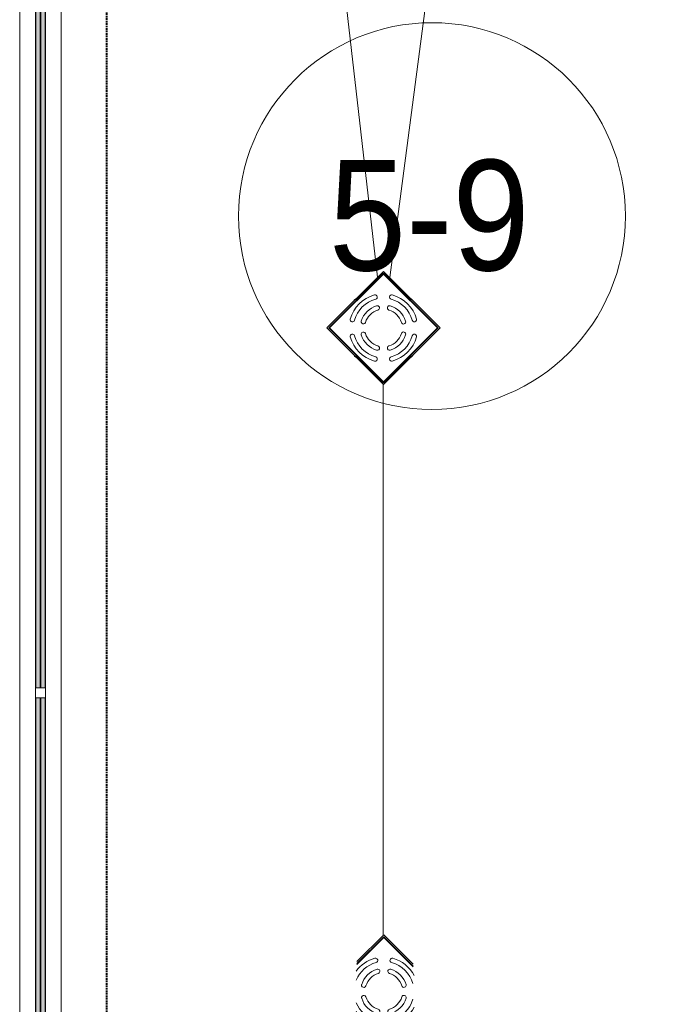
# Model space of a CAD drawing. Header units: millimetres. Extents: x 5617 to 109543, y 7718 to 202726.
# Tile 20 of 84: x 27639 to 28818, y 26575 to 28357. Entities that reach past the tile are written whole.
import ezdxf

# ---------------------------------------------------------------- set-up
doc = ezdxf.new("R2010")
doc.units = ezdxf.units.MM
doc.linetypes.add('Штрих_3_1_5_', pattern=[4.5, 3, -1.5])
doc.linetypes.add('Штриховая_ш3 п1_5', pattern=[4.5, 3, -1.5])
doc.layers.add('_Разделитель помещений_', color=4, linetype='Штриховая_ш3 п1_5', lineweight=40, true_color=0x00ffff)
for name, color, linetype, lineweight in [('Арматура трубопроводов', 7, 'Continuous', 18), ('Балясины', 7, 'Continuous', 30), ('Марки помещений', 7, 'Continuous', 20), ('Ограждение', 7, 'Continuous', 18), ('Перекрытия', 7, 'Continuous', 18), ('Поручни', 7, 'Continuous', 18), ('Сантехнические приборы', 7, 'Continuous', 18)]:
    doc.layers.add(name, color=color, linetype=linetype, lineweight=lineweight)
doc.styles.add('Arial_3', font='arial.ttf', dxfattribs={"width": 0.9, "height": 200})

# ---------------------------------------------------------------- blocks, each defined once
blk = doc.blocks.new('135_SLK_K4_AR_rvt-1-МКСС_К4_L16_54_900_')
at = {"layer": '_Разделитель помещений_', "color": 131, "linetype": 'Штрих_3_1_5_', "true_color": 0xaaffff}
blk.add_line((98932.5, 25895), (98932.5, 32817.5), dxfattribs=at)
blk = doc.blocks.new('Ограждение - 18Lx18W-7431883-МКСС_К4_L16_54_900_')
at = {"layer": 'Балясины', "color": 253, "lineweight": 5, "true_color": 0xaaaaaa}
for p, q in [((9, 9), (-9, 9)), ((-9, 9), (-9, -9)), ((9, -9), (9, 9)), ((-9, -9), (9, -9))]:
    blk.add_line(p, q, dxfattribs=at)
blk = doc.blocks.new('Ограждение - Ограждение-6061829-МКСС_К4_L16_54_900_')
at = {"layer": 'Ограждение', "lineweight": 5}
h = blk.add_hatch(color=256, dxfattribs=at)
h.paths.add_polyline_path([(16054, 10458), (16062, 10458), (16062, 11729.7), (16054, 11729.7), (16054, 11143.6)])
h.paths.add_polyline_path([(16054, 11747.7), (16062, 11747.7), (16062, 13010.3), (16054, 13010.3), (16054, 12339.4)])
h.paths.add_polyline_path([(16054, 13028.3), (16062, 13028.3), (16062, 14300), (16054, 14300), (16054, 13535.2)])
h = blk.add_hatch(color=256, dxfattribs=at)
h.paths.add_polyline_path([(16063, 10458), (16071, 10458), (16071, 11729.7), (16063, 11729.7), (16063, 11143.6)])
h.paths.add_polyline_path([(16063, 11747.7), (16071, 11747.7), (16071, 13010.3), (16063, 13010.3), (16063, 12339.4)])
h.paths.add_polyline_path([(16063, 13028.3), (16071, 13028.3), (16071, 14300), (16063, 14300), (16063, 13535.2)])
at = {"layer": 'Поручни', "color": 253, "lineweight": 5, "true_color": 0xaaaaaa}
for p, q in [((16025, 10458), (16025, 14300)), ((16100, 14300), (16100, 10495)), ((16053.5, 11747.7), (16053.5, 13010.3)), ((16054, 13010.3), (16054, 11747.7)), ((16062, 11747.7), (16062, 13010.3)), ((16063, 13010.3), (16063, 11747.7)), ((16071, 11747.7), (16071, 13010.3)), ((16071.5, 11747.7), (16071.5, 13010.3)), ((16053.5, 10458), (16053.5, 11729.7)), ((16054, 11729.7), (16054, 10458)), ((16062, 10458), (16062, 11729.7)), ((16063, 11729.7), (16063, 10458)), ((16071, 10458), (16071, 11729.7)), ((16071.5, 10458), (16071.5, 11729.7))]:
    blk.add_line(p, q, dxfattribs=at)
at = {"rotation": 180}
blk.add_blockref('Ограждение - 18Lx18W-7431883-МКСС_К4_L16_54_900_', (16062.5, 11738.7), dxfattribs=at)
blk = doc.blocks.new('HL_RU_balcony and terrace drain_HL5100T-A-200505 - HL_Трап для балконов и террас_HL5100T-7525323-МКСС_К4_L16_54_900_')
at = {"layer": 'Арматура трубопроводов', "color": 253, "lineweight": 5, "true_color": 0xaaaaaa}
for centre, radius, start, end in [((-29, 50.2), 4, 119.9633, 299.9633), ((0, 0), 62, 72.513, 119.9633), ((0, 0), 54, 60.0367, 119.9633), ((-17.8, 33.6), 4, 117.8755, 297.8755), ((0, 0), 42, 62.1245, 117.8755), ((17.8, 33.6), 4, 242.1245, 62.1245), ((0, 0), 62, 150.0367, 189.0812), ((0, 0), 54, 150.0367, 202.6504), ((-50.2, 29), 4, 330.0367, 150.0367), ((0, 0), 42, 152.1245, 207.8755), ((-33.6, 17.8), 4, 332.1245, 152.1245), ((0, 0), 34, 62.1245, 117.8755), ((33.6, 17.8), 4, 27.8755, 207.8755), ((0, 0), 42, 332.1245, 27.8755), ((0, 0), 54, 330.0367, 29.9633), ((0, 0), 62, 330.0367, 17.487), ((0, 0), 34, 152.1245, 207.8755), ((0, 0), 34, 332.1245, 27.8755), ((-33.6, -17.8), 4, 207.8755, 27.8755), ((33.6, -17.8), 4, 152.1245, 332.1245), ((-17.8, -33.6), 4, 62.1245, 242.1245), ((0, 0), 34, 242.1245, 297.8755), ((17.8, -33.6), 4, 297.8755, 117.8755), ((50.2, -29), 4, 150.0367, 330.0367), ((0, 0), 54, 247.4381, 299.9633), ((0, 0), 42, 242.1245, 297.8755), ((29, -50.2), 4, 299.9633, 119.9633), ((0, 0), 62, 260.9188, 299.9633)]:
    blk.add_arc(centre, radius, start, end, dxfattribs=at)
at = {"layer": 'Сантехнические приборы', "color": 253, "lineweight": 5, "true_color": 0xaaaaaa}
for p, q in [((-72.5, 3.6), (-72.5, 72.5)), ((2.7, 72.5), (-72.5, 72.5)), ((-70, 70), (-70, 1.1)), ((-70, 70), (5.2, 70)), ((6.2, 69), (-69, 69)), ((-69, 69), (-69, 0.1)), ((69, -28.1), (69, 6.2)), ((70, -27.1), (70, 5.2)), ((72.5, 2.7), (72.5, -24.6)), ((0.1, -69), (28.1, -69)), ((1.1, -70), (27.1, -70)), ((24.6, -72.5), (5, -72.5))]:
    blk.add_line(p, q, dxfattribs=at)
blk = doc.blocks.new('HL_RU_balcony and terrace drain_HL5100T-A-200505 - HL_Трап для балконов и террас_HL5100T-V74-МКСС_К4_L16_54_900_')
at = {"layer": 'Арматура трубопроводов', "color": 253, "lineweight": 5, "true_color": 0xaaaaaa}
for centre, radius, start, end in [((-29, 50.2), 4, 119.9633, 299.9633), ((0, 0), 62, 60.0367, 119.9633), ((0, 0), 54, 60.0367, 119.9633), ((29, 50.2), 4, 240.0367, 60.0367), ((-17.8, 33.6), 4, 117.8755, 297.8755), ((0, 0), 42, 62.1245, 117.8755), ((17.8, 33.6), 4, 242.1245, 62.1245), ((0, 0), 62, 150.0367, 209.9633), ((0, 0), 54, 150.0367, 209.9633), ((-50.2, 29), 4, 330.0367, 150.0367), ((0, 0), 42, 152.1245, 207.8755), ((-33.6, 17.8), 4, 332.1245, 152.1245), ((0, 0), 34, 62.1245, 117.8755), ((33.6, 17.8), 4, 27.8755, 207.8755), ((0, 0), 42, 332.1245, 27.8755), ((50.2, 29), 4, 29.9633, 209.9633), ((0, 0), 54, 330.0367, 29.9633), ((0, 0), 62, 330.0367, 29.9633), ((0, 0), 34, 152.1245, 207.8755), ((0, 0), 34, 332.1245, 27.8755), ((-33.6, -17.8), 4, 207.8755, 27.8755), ((33.6, -17.8), 4, 152.1245, 332.1245), ((-50.2, -29), 4, 209.9633, 29.9633), ((-17.8, -33.6), 4, 62.1245, 242.1245), ((0, 0), 34, 242.1245, 297.8755), ((17.8, -33.6), 4, 297.8755, 117.8755), ((50.2, -29), 4, 150.0367, 330.0367), ((-29, -50.2), 4, 60.0367, 240.0367), ((0, 0), 54, 240.0367, 299.9633), ((0, 0), 42, 242.1245, 297.8755), ((29, -50.2), 4, 299.9633, 119.9633), ((0, 0), 62, 240.0367, 299.9633)]:
    blk.add_arc(centre, radius, start, end, dxfattribs=at)
at = {"layer": 'Сантехнические приборы', "color": 253, "lineweight": 5, "true_color": 0xaaaaaa}
for p, q in [((-72.5, -72.5), (-72.5, 72.5)), ((72.5, 72.5), (-72.5, 72.5)), ((72.5, 72.5), (72.5, -72.5)), ((-70, 70), (-70, -70)), ((-70, 70), (70, 70)), ((69, 69), (-69, 69)), ((-69, 69), (-69, -69)), ((69, -69), (69, 69)), ((70, -70), (70, 70)), ((-70, -70), (70, -70)), ((-69, -69), (69, -69)), ((72.5, -72.5), (-72.5, -72.5))]:
    blk.add_line(p, q, dxfattribs=at)
for start, end in [(90, 91.4709), (88.3783, 90), (178.5291, 181.6217), (358.3783, 1.6217), (268.3783, 270), (270, 271.6217)]:
    blk.add_arc((0, 0), 72.9, start, end, dxfattribs=at)
blk = doc.blocks.new('135_SLK_K4_AR_FCD_rvt-1-МКСС_К4_L16_54_900_')
at = {"layer": 'Перекрытия', "color": 253, "lineweight": 5, "true_color": 0xaaaaaa}
for p, q in [((98850, 32900), (99422.2, 27890.6)), ((99444.6, 27890), (100100, 32900)), ((99432.7, 26699.8), (99432.7, 27696.8)), ((99432.7, 26694.8), (99432.7, 26696.3))]:
    blk.add_line(p, q, dxfattribs=at)
at = {"layer": 'Ограждение', "color": 253, "lineweight": 5, "true_color": 0xaaaaaa}
blk.add_blockref('Ограждение - Ограждение-6061829-МКСС_К4_L16_54_900_', (82750, 15400), dxfattribs=at)
at = {"layer": 'Сантехнические приборы', "color": 253, "lineweight": 5, "true_color": 0xaaaaaa, "rotation": 314.9999999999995}
for name, p in [('HL_RU_balcony and terrace drain_HL5100T-A-200505 - HL_Трап для балконов и террас_HL5100T-V74-МКСС_К4_L16_54_900_', (99433.1, 27798.9)), ('HL_RU_balcony and terrace drain_HL5100T-A-200505 - HL_Трап для балконов и террас_HL5100T-7525323-МКСС_К4_L16_54_900_', (99433.9, 26598.4))]:
    blk.add_blockref(name, p, dxfattribs=at)
blk = doc.blocks.new('050_Марка_Помещение - Номер-620969-МКСС_К4_L16_54_900_')
at = {"layer": 'Марки помещений'}
blk.add_circle((0, 0), 3.5, dxfattribs=at)

msp = doc.modelspace()

# ---------------------------------------------------------------- block references
at = {"lineweight": 5}
for name in ['135_SLK_K4_AR_FCD_rvt-1-МКСС_К4_L16_54_900_', '135_SLK_K4_AR_rvt-1-МКСС_К4_L16_54_900_']:
    msp.add_blockref(name, (-71136.1, 0), dxfattribs=at)
at = {"layer": 'Марки помещений', "xscale": 99.99999999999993, "yscale": 99.99999999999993, "zscale": 99.99999999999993}
msp.add_blockref('050_Марка_Помещение - Номер-620969-МКСС_К4_L16_54_900_', (28384.8, 28001.4), dxfattribs=at)

# ---------------------------------------------------------------- texts
at = {"layer": 'Марки помещений', "lineweight": 9, "insert": (28198.2, 28103.1), "char_height": 200, "width": 447.342, "attachment_point": 1, "style": 'Arial_3'}
msp.add_mtext('5-9', dxfattribs=at)

doc.saveas('drawing.dxf')
